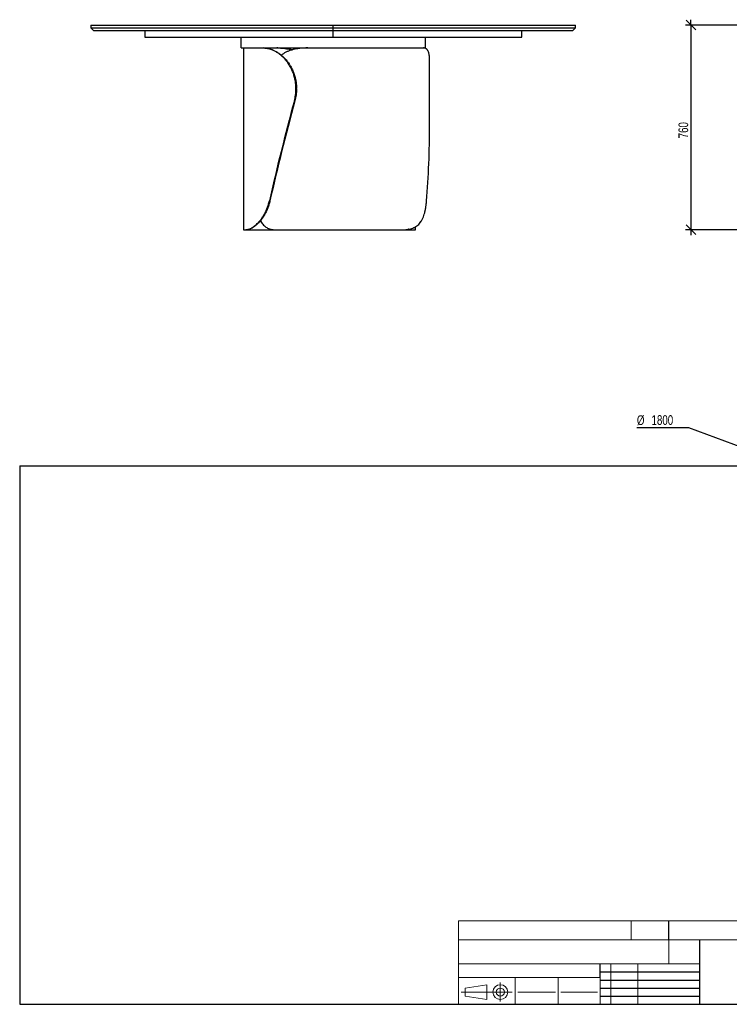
# Model space of a CAD drawing. Header units: millimetres. Extents: x 2 to 291, y 2 to 185.
# Tile 1 of 2: x 2 to 134, y 2 to 185. Entities that reach past the tile are written whole.
import ezdxf

# ---------------------------------------------------------------- set-up
doc = ezdxf.new("R2010")
doc.units = ezdxf.units.MM
doc.layers.add('FORMAT', color=7, linetype='Continuous')
doc.styles.add('SLDTEXTSTYLE1', font='TXT', dxfattribs={"width": 0.75})
doc.dimstyles.new('SLDDIMSTYLE0', dxfattribs={"dimtxt": 1.8, "dimasz": 1.8, "dimexe": 0, "dimexo": 0.0625, "dimgap": 0.45, "dimtad": 1, "dimlfac": 20, "dimrnd": 1e-09, "dimzin": 12, "dimdsep": 46, "dimtxsty": 'SLDTEXTSTYLE1', "dimblk1": 'OBLIQUE', "dimblk2": 'OBLIQUE', "dimsah": 1, "dimcen": 0.09, "dimadec": 0, "dimazin": 3, "dimtfac": 1, "dimtmove": 0, "dimatfit": 0, "dimldrblk": 'OBLIQUE', "dimfxl": 0, "dimfrac": 2, "dimtolj": 1, "dimtzin": 12, "dimarcsym": 0})
doc.dimstyles.new('SLDDIMSTYLE1', dxfattribs={"dimtxt": 1.8, "dimasz": 1.8, "dimexe": 0, "dimexo": 0.0625, "dimgap": 0.45, "dimtad": 0, "dimtih": 1, "dimtoh": 1, "dimlfac": 20, "dimrnd": 1e-09, "dimzin": 12, "dimdsep": 46, "dimtxsty": 'SLDTEXTSTYLE1', "dimblk1": 'OBLIQUE', "dimblk2": 'OBLIQUE', "dimsah": 1, "dimcen": 0, "dimadec": 0, "dimazin": 3, "dimtfac": 1, "dimtmove": 0, "dimatfit": 3, "dimldrblk": 'OBLIQUE', "dimfxl": 0, "dimfrac": 2, "dimtolj": 1, "dimtzin": 12, "dimarcsym": 0})

# ---------------------------------------------------------------- blocks, each defined once
blk = doc.blocks.new('_Oblique')
at = {"color": 0, "linetype": 'ByBlock', "lineweight": -2}
blk.add_line((-0.5, -0.5), (0.5, 0.5), dxfattribs=at)
blk = doc.blocks.new('_D')
at = {"layer": 'FORMAT', "color": 7}
for p, q in [((127.13, 184.3), (127.13, 185.3)), ((136.13, 184.3), (126.13, 184.3)), ((127.13, 184.3), (127.13, 146.3)), ((166.55, 146.3), (126.13, 146.3)), ((127.13, 146.3), (127.13, 145.3))]:
    blk.add_line(p, q, dxfattribs=at)
at = {"layer": 'FORMAT', "color": 7, "xscale": 1.8, "yscale": 1.8}
for p, rotation in [((127.13, 184.3), 270.0000000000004), ((127.13, 146.3), 90.0000000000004)]:
    blk.add_blockref('_Oblique', p, dxfattribs=dict(at, rotation=rotation))
at = {"layer": 'FORMAT', "color": 7, "insert": (124.81, 163.27), "char_height": 1.8, "attachment_point": 1, "rotation": 90, "style": 'SLDTEXTSTYLE1'}
blk.add_mtext('760', dxfattribs=at)
blk = doc.blocks.new('_D_1')
at = {"layer": 'FORMAT', "color": 7}
for p, q in [((126.71, 109.53), (117.09, 109.53)), ((139.93, 104.63), (126.71, 109.53)), ((224.34, 73.39), (139.93, 104.63)), ((224.34, 73.39), (225.27, 73.05))]:
    blk.add_line(p, q, dxfattribs=at)
blk.add_arc((182.13, 89.01), 45, 241.273, 340.9625, dxfattribs=at)
at = {"layer": 'FORMAT', "color": 7, "xscale": 1.8, "yscale": 1.8}
for p, rotation in [((139.93, 104.63, 17.11), 339.6894574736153), ((224.34, 73.39, 17.11), 159.6894574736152)]:
    blk.add_blockref('_Oblique', p, dxfattribs=dict(at, rotation=rotation))
at = {"layer": 'FORMAT', "color": 7, "char_height": 1.8, "attachment_point": 1, "style": 'SLDTEXTSTYLE1'}
for s, insert in [('%%c', (117.09, 111.85)), ('1800', (119.81, 111.87))]:
    blk.add_mtext(s, dxfattribs=dict(at, insert=insert))

msp = doc.modelspace()

# ---------------------------------------------------------------- linework, layer by layer
at = {"color": 7, "linetype": 'Continuous', "lineweight": 25}
for p, q in [((15.72206, 184.29683), (15.72206, 183.79683)), ((15.72206, 184.29683), (60.72206, 184.29683)), ((15.72206, 183.79683), (16.22206, 183.29683)), ((15.72206, 183.79683), (60.72206, 183.79683)), ((16.22206, 183.29683), (60.72206, 183.29683)), ((25.72206, 183.29683), (25.72206, 182.04683)), ((60.72206, 184.29683), (105.72206, 184.29683)), ((60.72206, 183.79683), (60.72206, 184.29683)), ((60.72206, 183.79683), (105.72206, 183.79683)), ((60.72206, 183.29683), (60.72206, 183.79683)), ((60.72206, 183.29683), (105.22206, 183.29683)), ((60.72206, 182.04683), (60.72206, 183.29683)), ((95.72206, 182.04683), (95.72206, 183.29683)), ((105.22206, 183.29683), (105.72206, 183.79683)), ((105.72206, 183.79683), (105.72206, 184.29683)), ((25.72206, 182.04683), (60.72206, 182.04683)), ((43.59706, 180.04685), (43.59706, 182.04683)), ((60.72206, 182.04683), (95.72206, 182.04683)), ((77.84706, 180.04685), (77.84706, 182.04683)), ((43.59706, 180.04685), (77.84706, 180.04685)), ((44.04706, 180.04683), (44.04706, 146.29683)), ((44.04706, 180.04683), (47.68155, 180.04683)), ((47.68155, 180.04683), (47.79683, 180.04683)), ((47.79683, 180.04683), (50.23177, 180.04683)), ((50.23177, 180.04683), (50.33372, 180.04683)), ((55.99237, 180.04683), (77.48822, 180.04683)), ((78.6086, 165.73874), (78.6086, 177.25899)), ((53.88581, 172.54683), (53.78333, 172.54683)), ((53.78333, 172.3976), (53.78333, 172.54683)), ((53.78333, 172.3976), (53.88581, 172.3976)), ((53.88581, 172.3976), (53.88581, 172.54683)), ((53.59857, 170.24249), (53.49607, 170.24249)), ((48.85163, 151.64172), (48.96148, 151.64172)), ((44.04706, 146.29683), (44.49343, 146.29683)), ((44.6638, 146.29683), (44.49343, 146.29683)), ((44.6638, 146.29683), (50.00904, 146.29683)), ((50.00904, 146.29683), (73.43666, 146.29683)), ((73.43666, 146.29683), (75.07403, 146.29683)), ((75.27565, 146.29683), (75.07403, 146.29683)), ((75.27565, 146.29683), (76.01052, 146.29683)), ((76.01052, 146.29683), (76.01052, 146.86011))]:
    msp.add_line(p, q, dxfattribs=at)
for centre, major_axis, ratio, start_param, end_param in [((60.54706, 171.29683), (15.25686, 54.97235), 0.114296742, 1.621678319, 1.967952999), ((60.54706, 171.29683), (15.0257, 54.13943), 0.114296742, 1.621973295, 1.973846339), ((62.1086, 171.29683), (-1.83022, 54.99729), 0.298163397, 4.33702119, 4.601237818)]:
    msp.add_ellipse(centre, major_axis=major_axis, ratio=ratio, start_param=start_param, end_param=end_param, dxfattribs=at)
for points, knots in [([(53.78333, 172.54683), (53.78333, 172.80018), (53.77165, 173.05135), (53.72581, 173.54949), (53.69165, 173.79646), (53.60118, 174.28622), (53.54487, 174.52902), (53.46051, 174.82983), (53.44294, 174.88986), (53.40638, 175.00964), (53.38739, 175.06944), (53.32861, 175.2474), (53.28696, 175.36447), (53.15481, 175.71106), (53.05715, 175.93596), (52.84362, 176.37365), (52.72774, 176.58642), (52.54057, 176.89634), (52.47595, 176.9981), (52.37569, 177.14839), (52.34168, 177.19814), (52.27272, 177.29661), (52.23784, 177.34523), (52.0615, 177.58523), (51.91427, 177.76745), (51.60875, 178.11286), (51.45046, 178.27606), (51.1238, 178.58347), (50.95543, 178.72767), (50.73911, 178.89577), (50.69565, 178.92871), (50.60866, 178.99299), (50.56509, 179.02437), (50.43415, 179.11629), (50.34658, 179.17459), (50.08325, 179.34077), (49.90686, 179.43995), (49.55344, 179.61592), (49.3764, 179.6927), (49.11104, 179.79127), (49.02245, 179.82139), (48.84718, 179.87561), (48.76032, 179.89977), (48.50216, 179.96378), (48.33326, 179.99514), (48.00223, 180.03667), (47.8401, 180.04683), (47.68155, 180.04683)], [0, 0, 0, 0, 0.0625, 0.0625, 0.125, 0.125, 0.1875, 0.1875, 0.203125, 0.203125, 0.21875, 0.21875, 0.25, 0.25, 0.3125, 0.3125, 0.375, 0.375, 0.40625, 0.40625, 0.421875, 0.421875, 0.4375, 0.4375, 0.5, 0.5, 0.5625, 0.5625, 0.625, 0.625, 0.640625, 0.640625, 0.65625, 0.65625, 0.6875, 0.6875, 0.75, 0.75, 0.8125, 0.8125, 0.84375, 0.84375, 0.875, 0.875, 0.9375, 0.9375, 1, 1, 1, 1]), ([(47.79683, 180.04683), (47.95388, 180.04683), (48.11441, 180.03675), (48.44196, 179.99565), (48.60899, 179.96463), (48.94912, 179.88044), (49.12222, 179.82727), (49.3421, 179.74585), (49.38625, 179.72882), (49.47489, 179.69322), (49.51938, 179.67465), (49.65253, 179.61696), (49.74113, 179.57575), (50.0063, 179.44387), (50.18223, 179.34498), (50.53135, 179.12491), (50.70455, 179.00374), (50.96144, 178.80465), (51.04658, 178.73539), (51.17344, 178.62704), (51.21565, 178.59012), (51.29939, 178.51509), (51.34091, 178.477), (51.54676, 178.28369), (51.70578, 178.11992), (52.0118, 177.77444), (52.15879, 177.59273), (52.36945, 177.3066), (52.43803, 177.20896), (52.53832, 177.05904), (52.57132, 177.0085), (52.63643, 176.90624), (52.66856, 176.85451), (52.82602, 176.59444), (52.94265, 176.38064), (53.15709, 175.9419), (53.2549, 175.71696), (53.43108, 175.25594), (53.50945, 175.01987), (53.59455, 174.7176), (53.61091, 174.65683), (53.64217, 174.53521), (53.65709, 174.47428), (53.69973, 174.29113), (53.72534, 174.16857), (53.79371, 173.79947), (53.82806, 173.55155), (53.87411, 173.052), (53.88581, 172.80037), (53.88581, 172.54683)], [0, 0, 0, 0, 0.0625, 0.0625, 0.125, 0.125, 0.1875, 0.1875, 0.203125, 0.203125, 0.21875, 0.21875, 0.25, 0.25, 0.3125, 0.3125, 0.375, 0.375, 0.40625, 0.40625, 0.421875, 0.421875, 0.4375, 0.4375, 0.5, 0.5, 0.5625, 0.5625, 0.59375, 0.59375, 0.609375, 0.609375, 0.625, 0.625, 0.6875, 0.6875, 0.75, 0.75, 0.8125, 0.8125, 0.828125, 0.828125, 0.84375, 0.84375, 0.875, 0.875, 0.9375, 0.9375, 1, 1, 1, 1]), ([(53.05644, 179.68736), (52.92772, 179.72176), (52.61104, 179.80641), (52.11245, 179.89981), (51.56458, 179.97756), (51.06967, 180.02123), (50.62534, 180.04337), (50.36296, 180.04568), (50.23177, 180.04683)], [0, 0, 0, 0, 0.130985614, 0.322250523, 0.513434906, 0.703980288, 0.85198812, 1, 1, 1, 1]), ([(50.33372, 180.04683), (50.53587, 180.04392), (50.941, 180.03809), (51.57482, 179.98789), (52.22341, 179.89634), (52.73168, 179.8016), (53.02278, 179.71801), (53.09217, 179.69808)], [0, 0, 0, 0, 0.231243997, 0.463447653, 0.695738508, 0.927474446, 1, 1, 1, 1]), ([(55.99237, 180.04683), (55.7573, 180.04398), (55.28618, 180.03825), (54.59862, 179.98725), (53.92837, 179.89872), (53.28204, 179.7648), (52.69269, 179.58908), (52.1595, 179.37479), (51.68164, 179.12465), (51.31997, 178.90052), (51.13068, 178.74303), (51.07948, 178.70044)], [0, 0, 0, 0, 0.12636439, 0.25325319, 0.38018964, 0.506822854, 0.632972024, 0.741628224, 0.850645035, 0.959603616, 1, 1, 1, 1]), ([(78.60825, 177.25899), (78.60764, 177.40433), (78.60638, 177.70678), (78.5905, 178.12786), (78.5597, 178.5267), (78.51125, 178.87769), (78.44444, 179.17807), (78.35846, 179.43246), (78.24952, 179.64453), (78.12352, 179.80401), (77.98524, 179.91709), (77.83765, 179.9921), (77.67361, 180.0384), (77.55002, 180.04402), (77.48822, 180.04683)], [0, 0, 0, 0, 0.082000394, 0.17063953, 0.26203584, 0.353430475, 0.439097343, 0.524764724, 0.612965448, 0.701169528, 0.775181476, 0.849196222, 0.924596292, 1, 1, 1, 1]), ([(53.49607, 170.24249), (53.59141, 170.59394), (53.66292, 170.94931), (53.75888, 171.66768), (53.78333, 172.03068), (53.78333, 172.3976)], [0, 0, 0, 0, 0.5, 0.5, 1, 1, 1, 1]), ([(53.88581, 172.3976), (53.88581, 172.03068), (53.86136, 171.66768), (53.7654, 170.94931), (53.69389, 170.59394), (53.59857, 170.24249)], [0, 0, 0, 0, 0.5, 0.5, 1, 1, 1, 1]), ([(44.49343, 146.29683), (44.60302, 146.29683), (44.73146, 146.31349), (45.02381, 146.39021), (45.18774, 146.45021), (45.45879, 146.5823), (45.55334, 146.63337), (45.67662, 146.7073), (45.70153, 146.72259), (45.75186, 146.75422), (45.7773, 146.77058), (45.85413, 146.82112), (45.90598, 146.85673), (46.16804, 147.04472), (46.38674, 147.22673), (46.72186, 147.55482), (46.83474, 147.67339), (46.97652, 147.8342), (47.00494, 147.86704), (47.06155, 147.93366), (47.08975, 147.96747), (47.17404, 148.07039), (47.22979, 148.141), (47.39548, 148.35885), (47.50386, 148.51211), (47.71506, 148.835), (47.81788, 149.00464), (47.96685, 149.27184), (48.01563, 149.36303), (48.08732, 149.5031), (48.11098, 149.55034), (48.15776, 149.64592), (48.18092, 149.69432), (48.29473, 149.93777), (48.37985, 150.13799), (48.53743, 150.54916), (48.6099, 150.76011), (48.74125, 151.19276), (48.80014, 151.41447), (48.85163, 151.64172)], [0, 0, 0, 0, 0.125, 0.125, 0.25, 0.25, 0.3125, 0.3125, 0.328125, 0.328125, 0.34375, 0.34375, 0.375, 0.375, 0.5, 0.5, 0.5625, 0.5625, 0.578125, 0.578125, 0.59375, 0.59375, 0.625, 0.625, 0.6875, 0.6875, 0.75, 0.75, 0.78125, 0.78125, 0.796875, 0.796875, 0.8125, 0.8125, 0.875, 0.875, 0.9375, 0.9375, 1, 1, 1, 1]), ([(48.96148, 151.64172), (48.9099, 151.41322), (48.85091, 151.19049), (48.71941, 150.75617), (48.64689, 150.54459), (48.48935, 150.13248), (48.40432, 149.93196), (48.29075, 149.68834), (48.26768, 149.63997), (48.22081, 149.54394), (48.19702, 149.4963), (48.12502, 149.35525), (48.07605, 149.26346), (47.92655, 148.99461), (47.82342, 148.82409), (47.61178, 148.49978), (47.50327, 148.346), (47.33757, 148.1276), (47.28185, 148.05685), (47.19766, 147.95378), (47.16946, 147.91989), (47.11313, 147.85342), (47.08499, 147.82083), (46.94445, 147.66094), (46.83255, 147.54295), (46.50044, 147.21638), (46.28381, 147.03506), (45.97305, 146.81056), (45.87319, 146.74464), (45.68146, 146.62846), (45.58957, 146.57819), (45.32642, 146.44803), (45.16769, 146.38871), (44.99206, 146.34139), (44.95808, 146.33327), (44.89244, 146.31957), (44.86082, 146.31399), (44.76986, 146.30085), (44.71428, 146.29683), (44.6638, 146.29683)], [0, 0, 0, 0, 0.0625, 0.0625, 0.125, 0.125, 0.1875, 0.1875, 0.203125, 0.203125, 0.21875, 0.21875, 0.25, 0.25, 0.3125, 0.3125, 0.375, 0.375, 0.40625, 0.40625, 0.421875, 0.421875, 0.4375, 0.4375, 0.5, 0.5, 0.625, 0.625, 0.6875, 0.6875, 0.75, 0.75, 0.875, 0.875, 0.90625, 0.90625, 0.9375, 0.9375, 1, 1, 1, 1]), ([(73.43666, 146.29683), (73.78156, 146.29683), (74.10918, 146.31349), (74.73051, 146.39021), (75.02421, 146.45021), (75.4394, 146.5823), (75.57356, 146.63337), (75.73595, 146.7073), (75.76816, 146.72259), (75.83205, 146.75422), (75.86377, 146.77058), (75.9578, 146.82112), (76.01898, 146.85673), (76.31746, 147.04472), (76.53261, 147.22673), (76.823, 147.55482), (76.9144, 147.67339), (77.0222, 147.8342), (77.04346, 147.86704), (77.08513, 147.93366), (77.10556, 147.96747), (77.16567, 148.07039), (77.20416, 148.141), (77.31517, 148.35885), (77.38322, 148.51211), (77.5087, 148.835), (77.56612, 149.00464), (77.64509, 149.27184), (77.67022, 149.36303), (77.70621, 149.5031), (77.71793, 149.55034), (77.7408, 149.64592), (77.75197, 149.69432), (77.80618, 149.93777), (77.8445, 150.13799), (77.9126, 150.54916), (77.94239, 150.76011), (77.99456, 151.19276), (78.01694, 151.41447), (78.036, 151.64172)], [0, 0, 0, 0, 0.125, 0.125, 0.25, 0.25, 0.3125, 0.3125, 0.328125, 0.328125, 0.34375, 0.34375, 0.375, 0.375, 0.5, 0.5, 0.5625, 0.5625, 0.578125, 0.578125, 0.59375, 0.59375, 0.625, 0.625, 0.6875, 0.6875, 0.75, 0.75, 0.78125, 0.78125, 0.796875, 0.796875, 0.8125, 0.8125, 0.875, 0.875, 0.9375, 0.9375, 1, 1, 1, 1]), ([(47.21649, 147.97962), (47.24427, 147.92512), (47.33994, 147.7374), (47.52935, 147.46403), (47.7855, 147.16155), (48.06669, 146.9078), (48.37265, 146.69692), (48.71901, 146.52243), (49.11012, 146.39399), (49.54443, 146.31178), (49.85427, 146.30181), (50.00904, 146.29683)], [0, 0, 0, 0, 0.04754499, 0.16374425, 0.275976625, 0.388617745, 0.501271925, 0.613522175, 0.742237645, 0.871238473, 1, 1, 1, 1]), ([(75.07403, 146.29683), (75.01213, 146.30162), (74.88834, 146.31118), (74.74381, 146.34718), (74.65919, 146.38741), (74.65146, 146.39109)], [0, 0, 0, 0, 0.476096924, 0.952155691, 1, 1, 1, 1]), ([(74.78705, 146.416), (74.83711, 146.39483), (74.95184, 146.3463), (75.11607, 146.30583), (75.22246, 146.29983), (75.27565, 146.29683)], [0, 0, 0, 0, 0.279069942, 0.639526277, 1, 1, 1, 1])]:
    msp.add_open_spline(points, degree=3, knots=knots, dxfattribs=at)
at = {"layer": 'FORMAT', "color": 251, "true_color": 0x484848}
for p, q in [((2.5, 102.5), (146, 102.5)), ((2.5, 102.5), (2.5, 2.5)), ((2.5, 2.5), (146, 2.5))]:
    msp.add_line(p, q, dxfattribs=at)
at = {"layer": 'FORMAT', "color": 251, "lineweight": 18, "true_color": 0x484848}
for p, q in [((146, 18), (84, 18)), ((84, 18), (84, 2.5)), ((116, 18), (116, 14.5)), ((84, 14.5), (146, 14.5)), ((84, 10), (123, 10)), ((112.25, 10), (112.25, 2.5)), ((117.25, 10), (117.25, 2.5)), ((123, 10), (128.75, 10)), ((84, 7.5), (110.25, 7.5)), ((94.5, 7.5), (94.5, 2.5)), ((102.5, 7.5), (102.5, 2.5)), ((110.25, 7.5), (110.25, 2.5)), ((85.22616, 5.51421), (89.22616, 6.13921)), ((85.22616, 4.01421), (85.22616, 5.51421)), ((89.22616, 6.13921), (89.22616, 3.38921)), ((91.73012, 6.52038), (91.73012, 3.03025)), ((93.94146, 4.76421), (84.44672, 4.76421)), ((89.22616, 3.38921), (85.22616, 4.01421)), ((95, 4.75), (102, 4.75)), ((103, 4.75), (109.75, 4.75))]:
    msp.add_line(p, q, dxfattribs=at)
at = {"layer": 'FORMAT', "color": 7}
for p, q in [((123, 14.5), (123, 18)), ((128.75, 10), (128.75, 14.5)), ((110.25, 7.5), (110.25, 10)), ((128.75, 2.5), (128.75, 10)), ((110.25, 8.5), (128.75, 8.5)), ((110.25, 7), (128.75, 7)), ((110.25, 5.5), (128.75, 5.5)), ((110.25, 4), (128.75, 4)), ((110.25, 2.5), (128.75, 2.5))]:
    msp.add_line(p, q, dxfattribs=at)
at = {"layer": 'FORMAT', "color": 7, "lineweight": 18}
msp.add_line((123, 14.5), (123, 10), dxfattribs=at)
at = {"layer": 'FORMAT', "color": 251, "lineweight": 18, "true_color": 0x484848}
for radius in [1.375, 0.75]:
    msp.add_circle((91.73012, 4.76421), radius, dxfattribs=at)

# ---------------------------------------------------------------- dimensions: what is measured, and where the dimension line sits
at = {"layer": 'FORMAT', "color": 7}
dim = msp.add_linear_dim(base=(127.13351, 146.29683), p1=(137.13351, 184.29683), p2=(167.54582, 146.29683), angle=90, dimstyle='SLDDIMSTYLE0', dxfattribs=at)
dim.commit()
dim.dimension.update_dxf_attribs({"geometry": '_D', "text_midpoint": (127.13351, 165.26049), "dimtype": 160})
dim = msp.add_diameter_dim_2p(p1=(139.93138, 104.63391), p2=(224.33563, 73.39417), dimstyle='SLDDIMSTYLE1', dxfattribs=at)
dim.commit()
dim.dimension.update_dxf_attribs({"geometry": '_D_1', "text_midpoint": (121.11009, 111.18934), "dimtype": 163})

doc.saveas('drawing.dxf')
